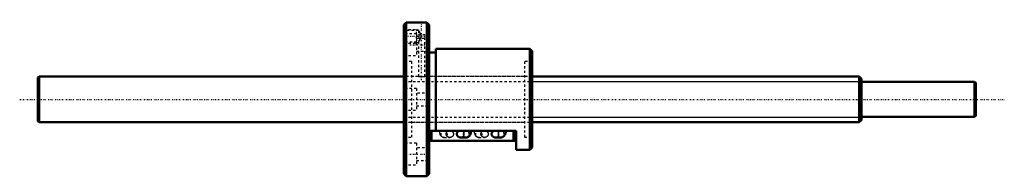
# Model space of a CAD drawing. Header units: millimetres. Extents: x -168 to 262, y -34 to 35.
import ezdxf

# ---------------------------------------------------------------- set-up
doc = ezdxf.new("R2010")
doc.units = ezdxf.units.MM
doc.linetypes.add('Center', pattern=[1.5, 0.45, -0.5, 0.05, -0.5])
doc.linetypes.add('Dashed', pattern=[2, 1, -1])
for name, color, linetype, lineweight in [('2d ConnectionPoints', 7, 'Continuous', 50), ('AM_0', 7, 'Continuous', 50), ('AM_4', 3, 'Continuous', 25), ('AM_5', 3, 'Continuous', 25), ('AM_7', 7, 'Center', 25), ('AM_9', 6, 'Dashed', 25)]:
    doc.layers.add(name, color=color, linetype=linetype, lineweight=lineweight)

# ---------------------------------------------------------------- blocks, each defined once
blk = doc.blocks.new('1_BNF_2005_5RR_nut_0_in_BNF2005_5RRG1_410LC5A_00__4')
at = {"layer": 'AM_0'}
for p, q in [((1, 33.5), (0, 32.5)), ((0, 32.5), (0, -32.5)), ((1, 33.5), (1, -33.5)), ((6.32, 33.5), (1, 33.5)), ((10, 33.5), (9.06, 33.5)), ((10, 33.5), (10, -33.5)), ((11, 32.5), (10, 33.5)), ((11, 32.5), (11, -32.5)), ((55, 22), (14, 22)), ((14, 22), (14, -13.64)), ((55, 22), (55, -22)), ((56, 21), (55, 22)), ((14, 20.4), (11, 20.4)), ((56, 21), (56, -21)), ((49, -13.64), (11, -13.64)), ((11.5, -18.04), (11.5, -13.64)), ((26.41, -13.64), (24.73, -13.64)), ((24.73, -16.57), (27.26, -16.57)), ((41.61, -13.64), (39.93, -13.64)), ((39.93, -16.57), (42.46, -16.57)), ((48.5, -18.04), (48.5, -13.64)), ((49, -22), (49, -13.64)), ((48.5, -18.04), (11.5, -18.04)), ((55, -22), (56, -21)), ((49, -22), (55, -22)), ((0, -32.5), (1, -33.5)), ((1, -33.5), (10, -33.5)), ((10, -33.5), (11, -32.5))]:
    blk.add_line(p, q, dxfattribs=at)
for points in [[(9.07, 33.5), (9.04, 33.5), (8.86, 33.49), (8.55, 33.48), (8.14, 33.47), (7.69, 33.47), (7.23, 33.48), (6.83, 33.48), (6.53, 33.49), (6.36, 33.5), (6.32, 33.5)], [(24.73, -13.64), (24.59, -13.65), (24.45, -13.66), (24.31, -13.69), (24.18, -13.73), (24.05, -13.78), (23.92, -13.84), (23.8, -13.91), (23.69, -13.98), (23.59, -14.07), (23.49, -14.16), (23.41, -14.27), (23.33, -14.37), (23.27, -14.49), (23.21, -14.61), (23.17, -14.73), (23.14, -14.85), (23.12, -14.98), (23.11, -15.11)], [(23.11, -15.11), (23.12, -15.23), (23.14, -15.36), (23.17, -15.49), (23.21, -15.61), (23.27, -15.73), (23.33, -15.84), (23.41, -15.95), (23.49, -16.05), (23.59, -16.14), (23.69, -16.23), (23.8, -16.31), (23.92, -16.38), (24.05, -16.44), (24.18, -16.48), (24.31, -16.52), (24.45, -16.55), (24.59, -16.57), (24.73, -16.57)], [(26.41, -13.64), (26.41, -13.72), (26.4, -13.87), (26.38, -13.99), (26.36, -14.07), (26.35, -14.1), (26.35, -14.11)], [(27.26, -16.57), (27.53, -16.55), (27.81, -16.48), (28.06, -16.38), (28.29, -16.24), (28.49, -16.07), (28.68, -15.87), (28.84, -15.64), (28.99, -15.38), (29.12, -15.07), (29.22, -14.73), (29.29, -14.37), (29.33, -14), (29.35, -13.64)], [(39.93, -13.64), (39.79, -13.65), (39.65, -13.66), (39.51, -13.69), (39.38, -13.73), (39.25, -13.78), (39.12, -13.84), (39, -13.91), (38.89, -13.98), (38.79, -14.07), (38.69, -14.16), (38.61, -14.27), (38.53, -14.37), (38.47, -14.49), (38.41, -14.61), (38.37, -14.73), (38.34, -14.85), (38.32, -14.98), (38.31, -15.11)], [(38.31, -15.11), (38.32, -15.23), (38.34, -15.36), (38.37, -15.49), (38.41, -15.61), (38.47, -15.73), (38.53, -15.84), (38.61, -15.95), (38.69, -16.05), (38.79, -16.14), (38.89, -16.23), (39, -16.31), (39.12, -16.38), (39.25, -16.44), (39.38, -16.48), (39.51, -16.52), (39.65, -16.55), (39.79, -16.57), (39.93, -16.57)], [(41.61, -13.64), (41.61, -13.72), (41.6, -13.87), (41.58, -13.99), (41.56, -14.07), (41.55, -14.1), (41.55, -14.11)], [(42.46, -16.57), (42.73, -16.55), (43.01, -16.48), (43.26, -16.38), (43.49, -16.24), (43.69, -16.07), (43.88, -15.87), (44.04, -15.64), (44.19, -15.38), (44.32, -15.07), (44.42, -14.73), (44.49, -14.37), (44.53, -14), (44.55, -13.64)]]:
    blk.add_lwpolyline(points, dxfattribs=at)
at = {"layer": 'AM_4'}
for p, q in [((12.3, -18.04), (12.3, -13.64)), ((47.7, -18.04), (47.7, -13.64))]:
    blk.add_line(p, q, dxfattribs=at)
for centre in [(27.26, -15.11), (42.46, -15.11)]:
    blk.add_ellipse(centre, major_axis=(0, 1.47), ratio=0.906308, start_param=0.702723, end_param=3.143681, dxfattribs=at)
at = {"layer": 'AM_5', "linetype": 'Dashed'}
for p, q in [((0, 30.5), (5.5, 30.5)), ((5.5, 24.5), (5.5, 30.5)), ((6.5, 29.96), (5.5, 30.5)), ((0, 24.5), (5.5, 24.5)), ((6.32, 24.95), (5.5, 24.5))]:
    blk.add_line(p, q, dxfattribs=at)
at = {"layer": 'AM_7'}
for p, q in [((7.7, 8.3), (7.7, 34.7)), ((-0.44, 27.5), (9.24, 27.5)), ((-0.55, 23.82), (11.55, 23.82)), ((-0.55, -23.82), (11.55, -23.82))]:
    blk.add_line(p, q, dxfattribs=at)
at = {"layer": 'AM_9'}
for p, q in [((0.54, 29.96), (0, 30.5)), ((6.32, 33.5), (6.32, 33.3)), ((6.32, 33.3), (9.07, 33.3)), ((9.07, 33.3), (9.07, 33.5)), ((5.5, 28.57), (0, 28.57)), ((6.34, 29.96), (0.54, 29.96)), ((0.54, 29.96), (0.54, 25.04)), ((5.5, 28.57), (5.5, 19.07)), ((11, 26.57), (5.5, 26.57)), ((6.32, 29.96), (6.32, 28.3)), ((6.32, 28.3), (9.07, 28.3)), ((6.5, 29.87), (6.5, 25.13)), ((9.07, 10), (9.07, 28.3)), ((0, 24.5), (0.54, 25.04)), ((0.54, 25.04), (6.34, 25.04)), ((6.32, 25.05), (6.32, 10)), ((0, 19.07), (5.5, 19.07)), ((5.5, 21.07), (11, 21.07)), ((3.3, 16.5), (0, 16.5)), ((3.3, 16.5), (3.3, -16.5)), ((52.7, 16.5), (52.7, -16.5)), ((56, 16.5), (52.7, 16.5)), ((6.32, 10), (3.3, 10)), ((52.7, 10), (9.06, 10)), ((5.5, 4.75), (0, 4.75)), ((5.5, 4.75), (5.5, -4.75)), ((11, 2.75), (5.5, 2.75)), ((5.5, -2.75), (11, -2.75)), ((0, -4.75), (5.5, -4.75)), ((3.3, -10), (52.7, -10)), ((0, -16.5), (3.3, -16.5)), ((20.07, -13.64), (17.54, -13.64)), ((17.54, -16.57), (20.07, -16.57)), ((27.26, -13.64), (26.41, -13.64)), ((27.1, -13.65), (27.26, -13.64)), ((35.27, -13.64), (32.74, -13.64)), ((32.74, -16.57), (35.27, -16.57)), ((42.46, -13.64), (41.61, -13.64)), ((42.3, -13.65), (42.46, -13.64)), ((52.7, -16.5), (56, -16.5)), ((5.5, -19.07), (0, -19.07)), ((5.5, -19.07), (5.5, -28.57)), ((11, -21.07), (5.5, -21.07)), ((0, -28.57), (5.5, -28.57)), ((5.5, -26.57), (11, -26.57))]:
    blk.add_line(p, q, dxfattribs=at)
for points in [[(6.5, 29.87), (6.35, 29.94), (6.32, 29.96)], [(6.5, 29.87), (6.59, 29.71), (6.77, 29.43), (6.95, 29.11), (7.16, 28.72), (7.35, 28.3)], [(6.5, 25.13), (6.53, 25.19), (6.67, 25.42), (6.82, 25.67), (7.09, 26.14), (7.33, 26.65), (7.44, 26.97), (7.51, 27.31), (7.52, 27.65), (7.45, 27.99), (7.35, 28.3)], [(6.32, 25.04), (6.33, 25.05), (6.43, 25.1), (6.5, 25.13)], [(6.32, 10), (6.4, 9.99), (6.62, 9.96), (6.97, 9.93), (7.39, 9.91), (7.85, 9.91), (8.29, 9.92), (8.67, 9.95), (8.94, 9.98), (9.07, 10), (9.07, 10)], [(15.45, -13.64), (15.46, -13.84), (15.49, -14.2), (15.54, -14.56), (15.63, -14.91), (15.76, -15.27), (15.91, -15.57), (16.08, -15.82), (16.28, -16.04), (16.49, -16.22), (16.73, -16.37), (16.98, -16.48), (17.24, -16.55), (17.54, -16.57)], [(17.54, -13.64), (17.77, -13.66), (17.86, -13.68)], [(18.28, -13.91), (18.29, -13.91), (18.38, -14.01), (18.43, -14.07), (18.45, -14.1), (18.45, -14.11)], [(18.45, -14.11), (18.45, -14.1), (18.44, -14.06), (18.42, -13.98), (18.4, -13.86), (18.39, -13.72), (18.39, -13.64)], [(18.45, -15.11), (18.46, -14.98), (18.48, -14.85), (18.51, -14.73), (18.55, -14.61), (18.6, -14.49), (18.67, -14.37), (18.74, -14.27), (18.83, -14.16), (18.92, -14.07), (19.03, -13.98), (19.14, -13.91), (19.26, -13.84), (19.39, -13.78), (19.52, -13.73), (19.65, -13.69), (19.79, -13.66), (19.93, -13.65), (20.07, -13.64)], [(20.07, -16.57), (19.93, -16.57), (19.79, -16.55), (19.65, -16.52), (19.52, -16.48), (19.39, -16.44), (19.26, -16.38), (19.14, -16.31), (19.03, -16.23), (18.92, -16.14), (18.83, -16.05), (18.74, -15.95), (18.67, -15.84), (18.6, -15.73), (18.55, -15.61), (18.51, -15.49), (18.48, -15.36), (18.46, -15.23), (18.45, -15.11)], [(20.07, -13.64), (20.21, -13.65), (20.35, -13.66), (20.49, -13.69), (20.62, -13.73), (20.75, -13.78), (20.88, -13.84), (21, -13.91), (21.11, -13.98), (21.21, -14.07), (21.31, -14.16), (21.39, -14.27), (21.47, -14.37), (21.53, -14.49), (21.59, -14.61), (21.63, -14.73), (21.66, -14.85), (21.68, -14.98), (21.69, -15.11), (21.68, -15.23), (21.66, -15.36), (21.63, -15.49), (21.59, -15.61), (21.53, -15.73), (21.47, -15.84), (21.39, -15.95), (21.31, -16.05), (21.21, -16.14), (21.11, -16.23), (21, -16.31), (20.88, -16.38), (20.75, -16.44), (20.62, -16.48), (20.49, -16.52), (20.35, -16.55), (20.21, -16.57), (20.07, -16.57)], [(24.73, -16.57), (24.87, -16.57), (25.01, -16.55), (25.15, -16.52), (25.28, -16.48), (25.41, -16.44), (25.54, -16.38), (25.66, -16.31), (25.77, -16.23), (25.88, -16.14), (25.97, -16.05), (26.06, -15.95), (26.13, -15.84), (26.2, -15.73), (26.25, -15.61), (26.29, -15.49), (26.32, -15.36), (26.34, -15.23), (26.35, -15.11), (26.34, -14.98), (26.32, -14.85), (26.29, -14.73), (26.25, -14.61), (26.2, -14.49), (26.13, -14.37), (26.06, -14.27), (25.97, -14.16), (25.88, -14.07), (25.77, -13.98), (25.66, -13.91), (25.54, -13.84), (25.41, -13.78), (25.28, -13.73), (25.15, -13.69), (25.01, -13.66), (24.87, -13.65), (24.73, -13.64)], [(26.35, -14.11), (26.35, -14.1), (26.38, -14.06), (26.44, -13.99), (26.54, -13.89), (26.69, -13.79), (26.85, -13.71)], [(26.85, -13.71), (26.88, -13.7), (27.1, -13.65), (27.1, -13.65)], [(30.65, -13.64), (30.66, -13.84), (30.69, -14.2), (30.74, -14.56), (30.83, -14.91), (30.96, -15.27), (31.11, -15.57), (31.28, -15.82), (31.48, -16.04), (31.69, -16.22), (31.93, -16.37), (32.18, -16.48), (32.44, -16.55), (32.74, -16.57)], [(32.74, -13.64), (32.97, -13.66), (33.06, -13.68)], [(33.48, -13.91), (33.49, -13.91), (33.58, -14.01), (33.63, -14.07), (33.65, -14.1), (33.65, -14.11)], [(33.65, -14.11), (33.65, -14.1), (33.64, -14.06), (33.62, -13.98), (33.6, -13.86), (33.59, -13.72), (33.59, -13.64)], [(33.65, -15.11), (33.66, -14.98), (33.68, -14.85), (33.71, -14.73), (33.75, -14.61), (33.8, -14.49), (33.87, -14.37), (33.94, -14.27), (34.03, -14.16), (34.12, -14.07), (34.23, -13.98), (34.34, -13.91), (34.46, -13.84), (34.59, -13.78), (34.72, -13.73), (34.85, -13.69), (34.99, -13.66), (35.13, -13.65), (35.27, -13.64)], [(35.27, -16.57), (35.13, -16.57), (34.99, -16.55), (34.85, -16.52), (34.72, -16.48), (34.59, -16.44), (34.46, -16.38), (34.34, -16.31), (34.23, -16.23), (34.12, -16.14), (34.03, -16.05), (33.94, -15.95), (33.87, -15.84), (33.8, -15.73), (33.75, -15.61), (33.71, -15.49), (33.68, -15.36), (33.66, -15.23), (33.65, -15.11)], [(35.27, -13.64), (35.41, -13.65), (35.55, -13.66), (35.69, -13.69), (35.82, -13.73), (35.95, -13.78), (36.08, -13.84), (36.2, -13.91), (36.31, -13.98), (36.41, -14.07), (36.51, -14.16), (36.59, -14.27), (36.67, -14.37), (36.73, -14.49), (36.79, -14.61), (36.83, -14.73), (36.86, -14.85), (36.88, -14.98), (36.89, -15.11), (36.88, -15.23), (36.86, -15.36), (36.83, -15.49), (36.79, -15.61), (36.73, -15.73), (36.67, -15.84), (36.59, -15.95), (36.51, -16.05), (36.41, -16.14), (36.31, -16.23), (36.2, -16.31), (36.08, -16.38), (35.95, -16.44), (35.82, -16.48), (35.69, -16.52), (35.55, -16.55), (35.41, -16.57), (35.27, -16.57)], [(39.93, -16.57), (40.07, -16.57), (40.21, -16.55), (40.35, -16.52), (40.48, -16.48), (40.61, -16.44), (40.74, -16.38), (40.86, -16.31), (40.97, -16.23), (41.08, -16.14), (41.17, -16.05), (41.26, -15.95), (41.33, -15.84), (41.4, -15.73), (41.45, -15.61), (41.49, -15.49), (41.52, -15.36), (41.54, -15.23), (41.55, -15.11), (41.54, -14.98), (41.52, -14.85), (41.49, -14.73), (41.45, -14.61), (41.4, -14.49), (41.33, -14.37), (41.26, -14.27), (41.17, -14.16), (41.08, -14.07), (40.97, -13.98), (40.86, -13.91), (40.74, -13.84), (40.61, -13.78), (40.48, -13.73), (40.35, -13.69), (40.21, -13.66), (40.07, -13.65), (39.93, -13.64)], [(41.55, -14.11), (41.55, -14.1), (41.58, -14.06), (41.64, -13.99), (41.74, -13.89), (41.89, -13.79), (42.05, -13.71)], [(42.05, -13.71), (42.08, -13.7), (42.3, -13.65), (42.3, -13.65)]]:
    blk.add_lwpolyline(points, dxfattribs=at)
for centre in [(17.54, -15.11), (32.74, -15.11)]:
    blk.add_ellipse(centre, major_axis=(0, 1.47), ratio=0.906308, dxfattribs=at)
for centre, start_param, end_param in [((27.26, -15.11), 3.193276, 6.754784), ((27.26, -15.11), 3.143681, 3.17088), ((42.46, -15.11), 3.193276, 6.754784), ((42.46, -15.11), 3.143681, 3.17088)]:
    blk.add_ellipse(centre, major_axis=(0, 1.47), ratio=0.906308, start_param=start_param, end_param=end_param, dxfattribs=at)
blk = doc.blocks.new('2_BNF2005_5RRG1_410LC5A_00__shaft_0_in_BNF2005_5RRG1_410LC5A_00__4')
at = {"layer": 'AM_0'}
for p, q in [((-159.5, 10), (-160, 9.5)), ((-160, 9.5), (-160, -9.5)), ((0, 10), (-159.5, 10)), ((-159.5, 10), (-159.5, -10)), ((199, 10), (56, 10)), ((199, 10), (199, -10)), ((200, 9), (199, 10)), ((200, 9), (200, -9)), ((249.5, 7.65), (200, 7.65)), ((249.5, 7.65), (249.5, -7.65)), ((250, 7.15), (249.5, 7.65)), ((250, 7.15), (250, -7.15)), ((200, -7.65), (249.5, -7.65)), ((249.5, -7.65), (250, -7.15)), ((-160, -9.5), (-159.5, -10)), ((-159.5, -10), (0, -10)), ((56, -10), (199, -10)), ((199, -10), (200, -9))]:
    blk.add_line(p, q, dxfattribs=at)
at = {"layer": 'AM_5', "linetype": 'Dashed'}
for p, q in [((0, 7.75), (56, 7.75)), ((0, -7.75), (56, -7.75))]:
    blk.add_line(p, q, dxfattribs=at)
at = {"layer": 'AM_5'}
for p, q in [((56, 7.75), (200, 7.75)), ((56, -7.75), (200, -7.75))]:
    blk.add_line(p, q, dxfattribs=at)
at = {"layer": 'AM_7'}
blk.add_line((-168, 0), (262.5, 0), dxfattribs=at)
at = {"layer": 'AM_9'}
for p, q in [((56, 10), (0, 10)), ((0, -10), (56, -10))]:
    blk.add_line(p, q, dxfattribs=at)

msp = doc.modelspace()

# ---------------------------------------------------------------- linework, layer by layer
at = {"layer": '2d ConnectionPoints'}
msp.add_point((0, 0), dxfattribs=at)
msp.add_point((0, 0), dxfattribs=at)

# ---------------------------------------------------------------- block references
for name in ['1_BNF_2005_5RR_nut_0_in_BNF2005_5RRG1_410LC5A_00__4', '2_BNF2005_5RRG1_410LC5A_00__shaft_0_in_BNF2005_5RRG1_410LC5A_00__4']:
    msp.add_blockref(name, (0, 0))

doc.saveas('drawing.dxf')
